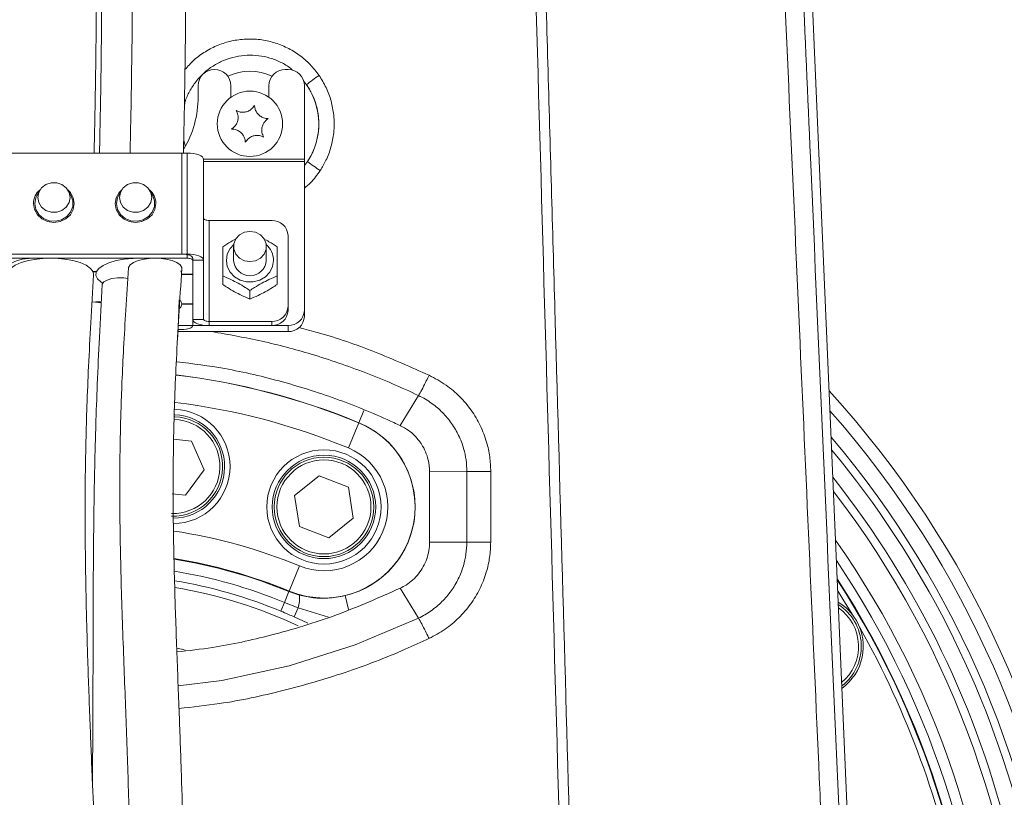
# Model space of a CAD drawing. Header units: millimetres. Extents: x 0 to 8410, y 0 to 5940.
# Tile 202 of 256: x 5301 to 5482, y 2781 to 2924. Entities that reach past the tile are written whole.
import ezdxf

# ---------------------------------------------------------------- set-up
doc = ezdxf.new("R2010")
doc.units = ezdxf.units.MM
doc.header["$LTSCALE"] = 10
doc.styles.add('SLDTEXTSTYLE0', font='TXT', dxfattribs={"width": 0.605})
doc.dimstyles.new('SLDDIMSTYLE0', dxfattribs={"dimtxt": 50, "dimasz": 50, "dimexe": 0, "dimexo": 0.0625, "dimgap": 12.5, "dimtad": 1, "dimtoh": 1, "dimdec": 1, "dimrnd": 1e-09, "dimzin": 12, "dimdsep": 46, "dimtxsty": 'SLDTEXTSTYLE0', "dimsah": 1, "dimcen": 0.09, "dimadec": 0, "dimazin": 0, "dimtfac": 1, "dimtofl": 0, "dimtmove": 0, "dimatfit": 3, "dimfxl": 0, "dimfrac": 2, "dimtolj": 1, "dimtzin": 12, "dimarcsym": 0})

# ---------------------------------------------------------------- blocks, each defined once
blk = doc.blocks.new('*D8')
at = {"color": 7, "linetype": 'Continuous', "lineweight": 0}
for p, q in [((5314.72, 3632.57), (4589.07, 3632.57)), ((4604.07, 3632.57), (4604.07, 2732.57)), ((5314.72, 2732.57), (4589.07, 2732.57))]:
    blk.add_line(p, q, dxfattribs=at)
for points in [[(4604.07, 3632.57), (4596.57, 3582.57), (4611.57, 3582.57)], [(4604.07, 2732.57), (4611.57, 2782.57), (4596.57, 2782.57)]]:
    blk.add_solid(points, dxfattribs=at)
at = {"color": 7, "linetype": 'Continuous', "lineweight": 0, "insert": (4539.62, 3125.29), "char_height": 50, "attachment_point": 1, "rotation": 90, "style": 'SLDTEXTSTYLE0'}
blk.add_mtext('900', dxfattribs=at)
blk = doc.blocks.new('*D10')
at = {"color": 7, "linetype": 'Continuous', "lineweight": 0}
for p, q in [((5314.72, 3964.57), (4489.07, 3964.57)), ((4504.07, 2237.57), (4504.07, 3964.57)), ((4975.83, 2237.57), (4489.07, 2237.57))]:
    blk.add_line(p, q, dxfattribs=at)
for points in [[(4504.07, 3964.57), (4496.57, 3914.57), (4511.57, 3914.57)], [(4504.07, 2237.57), (4511.57, 2287.57), (4496.57, 2287.57)]]:
    blk.add_solid(points, dxfattribs=at)
at = {"color": 7, "linetype": 'Continuous', "lineweight": 0, "insert": (4439.62, 3024.71), "char_height": 50, "attachment_point": 1, "rotation": 90, "style": 'SLDTEXTSTYLE0'}
blk.add_mtext('1727', dxfattribs=at)
blk = doc.blocks.new('*D12')
at = {"color": 7, "linetype": 'Continuous', "lineweight": 0}
for p, q in [((5259.72, 2942.57), (5661.16, 2942.57)), ((5646.16, 2942.57), (5646.16, 2732.57)), ((5314.72, 2732.57), (5661.16, 2732.57))]:
    blk.add_line(p, q, dxfattribs=at)
for points in [[(5646.16, 2942.57), (5638.66, 2892.57), (5653.66, 2892.57)], [(5646.16, 2732.57), (5653.66, 2782.57), (5638.66, 2782.57)]]:
    blk.add_solid(points, dxfattribs=at)
at = {"color": 7, "linetype": 'Continuous', "lineweight": 0, "insert": (5581.7, 2780.29), "char_height": 50, "attachment_point": 1, "rotation": 90, "style": 'SLDTEXTSTYLE0'}
blk.add_mtext('210', dxfattribs=at)

msp = doc.modelspace()

# ---------------------------------------------------------------- linework, layer by layer
at = {"color": 7, "linetype": 'Continuous', "lineweight": 0}
for p, q in [((5454.596532, 2738.563648), (5442.355733, 3024.450256)), ((5350.224685, 2914.574759), (5349.724685, 2914.574759)), ((5333.724685, 2911.574759), (5333.724685, 2909.574759)), ((5339.724685, 2909.448156), (5339.724685, 2911.574759)), ((5346.724685, 2911.574759), (5346.724685, 2909.448156)), ((5353.224685, 2898.054725), (5353.224685, 2911.574759)), ((5331.724685, 2899.182975), (5297.724685, 2899.182975)), ((5298.724685, 2899.182975), (5330.724685, 2899.182975)), ((5334.724685, 2879.515478), (5334.724685, 2898.059155)), ((5353.224685, 2897.680118), (5353.224685, 2898.054725)), ((5353.224685, 2870.309619), (5353.224685, 2897.680118)), ((5304.551538, 2892.237167), (5304.075592, 2891.327397)), ((5310.373778, 2891.327397), (5309.897832, 2892.237167)), ((5319.551538, 2892.237167), (5319.075592, 2891.327397)), ((5325.373778, 2891.327397), (5324.897832, 2892.237167)), ((5347.224685, 2886.820958), (5335.724685, 2886.820958)), ((5350.224685, 2871.058832), (5350.224685, 2884.039406)), ((5331.724685, 2880.639298), (5297.724685, 2880.639298)), ((5298.724685, 2880.639298), (5330.724685, 2880.639298)), ((5340.224685, 2882.044398), (5340.224685, 2879.497073)), ((5346.224685, 2879.497073), (5346.224685, 2882.044398)), ((5331.724685, 2879.890085), (5297.724685, 2879.890085)), ((5332.724685, 2879.890085), (5332.724685, 2876.968154)), ((5332.724685, 2868.651887), (5332.724685, 2879.515478)), ((5334.724685, 2868.651887), (5334.724685, 2879.515478)), ((5314.396356, 2877.461937), (5315.035453, 2877.42453)), ((5314.431434, 2877.384054), (5315.004577, 2877.350506)), ((5315.004577, 2877.350506), (5315.004577, 2877.426337)), ((5330.543791, 2877.560367), (5330.724052, 2876.968154)), ((5330.724052, 2876.968154), (5332.724685, 2876.968154)), ((5330.724052, 2876.968154), (5330.724052, 2876.893232)), ((5330.724052, 2876.893232), (5332.724685, 2876.893232)), ((5332.724685, 2876.893232), (5332.724685, 2871.493255)), ((5338.224685, 2876.634986), (5338.224685, 2875.058108)), ((5348.224685, 2876.634986), (5348.224685, 2875.058108)), ((5343.224685, 2873.958437), (5343.224685, 2872.381559)), ((5329.956242, 2865.456032), (5330.224158, 2872.189349)), ((5330.221809, 2872.274452), (5330.22412, 2872.188458)), ((5330.723685, 2871.493255), (5332.724685, 2871.493255)), ((5330.723685, 2871.493255), (5330.723685, 2871.418334)), ((5330.723685, 2871.418334), (5332.724685, 2871.418334)), ((5332.724685, 2871.418334), (5332.724685, 2867.528067)), ((5350.224685, 2871.058832), (5350.224685, 2870.309619)), ((5353.224685, 2870.309619), (5353.224685, 2869.185799)), ((5347.224685, 2868.277281), (5335.724685, 2868.277281)), ((5329.993971, 2866.404248), (5350.224685, 2866.404248)), ((5330.724685, 2866.778854), (5330.008877, 2866.778854)), ((5330.038688, 2867.528067), (5350.224685, 2867.528067)), ((5347.224685, 2867.528067), (5335.724685, 2867.528067)), ((5370.826494, 2849.135488), (5374.18743, 2854.659693)), ((5370.883129, 2849.108635), (5370.826494, 2849.135488)), ((5329.214587, 2846.649019), (5332.495237, 2846.290626)), ((5332.495237, 2846.290626), (5334.821924, 2841.006701)), ((5334.821924, 2841.006701), (5331.409254, 2836.349769)), ((5351.438349, 2836.292591), (5355.940038, 2839.907578)), ((5355.940038, 2839.907578), (5361.321553, 2837.816495)), ((5361.321553, 2837.816495), (5362.201379, 2832.110425)), ((5331.409254, 2836.349769), (5328.943064, 2836.619187)), ((5352.318175, 2830.586521), (5351.438349, 2836.292591)), ((5362.201379, 2832.110425), (5357.69969, 2828.495438)), ((5357.69969, 2828.495438), (5352.318175, 2830.586521)), ((5370.88194, 2819.296849), (5370.825231, 2819.269961)), ((5370.825231, 2819.269961), (5374.172287, 2813.765014))]:
    msp.add_line(p, q, dxfattribs=at)
at = {"color": 8, "linetype": 'Continuous', "lineweight": 0}
for p, q in [((5353.636855, 2911.756947), (5353.040259, 2912.483)), ((5331.062993, 2901.56012), (5331.323425, 2900.527717)), ((5330.724685, 2899.182975), (5330.724685, 2880.639298)), ((5331.724685, 2880.639298), (5331.724685, 2899.182975)), ((5353.224685, 2898.054725), (5334.724685, 2898.054725)), ((5353.224685, 2897.680118), (5334.724685, 2897.680118)), ((5353.224685, 2896.918299), (5353.805642, 2897.643638)), ((5335.724685, 2868.277281), (5335.724685, 2886.820958)), ((5331.724685, 2879.890085), (5331.724685, 2880.639298)), ((5334.724685, 2879.515478), (5332.724685, 2879.515478)), ((5332.724685, 2868.651887), (5334.724685, 2868.651887)), ((5335.724685, 2868.277281), (5335.724685, 2867.528067)), ((5347.224685, 2867.528067), (5347.224685, 2868.277281)), ((5350.224685, 2867.528067), (5350.224685, 2866.404248)), ((5374.18743, 2854.659693), (5374.187441, 2854.659711)), ((5364.154904, 2851.909862), (5363.230452, 2849.678038)), ((5363.219956, 2849.652697), (5361.309161, 2845.03963)), ((5363.219956, 2849.652697), (5363.230452, 2849.678038)), ((5376.215998, 2840.675596), (5383.059834, 2840.691408)), ((5376.214862, 2827.724633), (5383.054745, 2827.740372)), ((5352.330567, 2823.363385), (5350.419772, 2818.750318)), ((5350.377689, 2818.648722), (5349.551085, 2816.653123)), ((5350.419772, 2818.750318), (5350.377689, 2818.648722)), ((5350.377689, 2818.648722), (5352.309563, 2817.989773)), ((5361.327438, 2815.337778), (5360.713144, 2817.908534)), ((5348.889802, 2815.056644), (5349.551085, 2816.653123)), ((5352.085965, 2815.658239), (5349.551085, 2816.653123)), ((5351.339496, 2813.998253), (5352.085965, 2815.658239)), ((5357.670278, 2813.928727), (5352.085965, 2815.658239)), ((5353.840531, 2812.826739), (5351.339496, 2813.998253)), ((5374.172287, 2813.765014), (5374.172302, 2813.764989))]:
    msp.add_line(p, q, dxfattribs=at)
at = {"color": 7, "linetype": 'Continuous', "lineweight": 0, "flags": 128}
for points in [[(5334.724685, 2898.059155), (5334.667041, 2898.278402), (5334.496323, 2898.489223), (5334.219094, 2898.683516), (5333.846005, 2898.853816), (5333.391396, 2898.993577), (5332.872735, 2899.09743), (5332.309956, 2899.161381), (5331.724685, 2899.182975)], [(5304.253666, 2891.034956), (5304.43284, 2890.0928), (5304.948752, 2889.264282), (5305.739175, 2888.649333), (5306.708773, 2888.322125), (5307.740597, 2888.322125), (5308.710194, 2888.649333), (5309.500617, 2889.264282), (5310.01653, 2890.0928), (5310.195704, 2891.034956), (5310.01653, 2891.977113), (5309.500617, 2892.805631), (5308.710194, 2893.42058), (5307.740597, 2893.747788), (5306.708773, 2893.747788), (5305.739175, 2893.42058), (5304.948752, 2892.805631), (5304.43284, 2891.977113), (5304.253666, 2891.034956)], [(5325.195704, 2891.034956), (5325.01653, 2891.977113), (5324.500617, 2892.805631), (5323.710194, 2893.42058), (5322.740597, 2893.747788), (5321.708773, 2893.747788), (5320.739175, 2893.42058), (5319.948752, 2892.805631), (5319.43284, 2891.977113), (5319.253666, 2891.034956), (5319.43284, 2890.0928), (5319.948752, 2889.264282), (5320.739175, 2888.649333), (5321.708773, 2888.322125), (5322.740597, 2888.322125), (5323.710194, 2888.649333), (5324.500617, 2889.264282), (5325.01653, 2890.0928), (5325.195704, 2891.034956)], [(5309.75707, 2892.475521), (5310.258499, 2891.95483), (5310.791147, 2890.98557), (5310.974685, 2889.911137), (5310.791147, 2888.836703), (5310.258499, 2887.867443), (5309.42888, 2887.098234), (5308.383499, 2886.604371), (5307.224685, 2886.434197), (5306.065871, 2886.604371), (5305.02049, 2887.098234), (5304.190871, 2887.867443), (5303.658223, 2888.836703), (5303.474685, 2889.911137), (5303.474685, 2889.911137)], [(5303.724685, 2889.911137), (5303.914324, 2888.85744), (5304.462693, 2887.917928), (5305.310366, 2887.194411), (5306.365486, 2886.765294), (5307.513713, 2886.677077), (5308.630619, 2886.939321), (5309.59517, 2887.523607), (5310.302843, 2888.366619), (5310.676949, 2889.377004), (5310.676949, 2890.44527), (5310.373778, 2891.327397)], [(5304.075592, 2891.327397), (5303.914324, 2890.964833), (5303.724685, 2889.911137)], [(5325.974685, 2889.911137), (5325.791147, 2888.836703), (5325.258499, 2887.867443), (5324.42888, 2887.098234), (5323.383499, 2886.604371), (5322.224685, 2886.434197), (5321.065871, 2886.604371), (5320.02049, 2887.098234), (5319.190871, 2887.867443), (5318.658223, 2888.836703), (5318.474685, 2889.911137), (5318.658223, 2890.98557), (5319.190871, 2891.95483), (5319.6923, 2892.475521)], [(5318.724685, 2889.911137), (5318.914324, 2888.85744), (5319.462693, 2887.917928), (5320.310366, 2887.194411), (5321.365486, 2886.765294), (5322.513713, 2886.677077), (5323.630619, 2886.939321), (5324.59517, 2887.523607), (5325.302843, 2888.366619), (5325.676949, 2889.377004), (5325.676949, 2890.44527), (5325.373778, 2891.327397)], [(5319.075592, 2891.327397), (5318.914324, 2890.964833), (5318.724685, 2889.911137)], [(5335.724685, 2886.820958), (5335.529594, 2886.828156), (5335.342001, 2886.849473), (5335.169115, 2886.88409), (5335.017578, 2886.930677), (5334.893215, 2886.987444), (5334.800805, 2887.052208), (5334.7439, 2887.122482), (5334.724685, 2887.195564)], [(5343.224685, 2879.262847), (5344.250745, 2879.430595), (5345.153048, 2879.913606), (5345.822761, 2880.653622), (5346.179108, 2881.561387), (5346.179108, 2882.52741), (5345.822761, 2883.435174), (5345.153048, 2884.17519), (5344.250745, 2884.658202), (5343.224685, 2884.82595), (5342.198624, 2884.658202), (5341.296322, 2884.17519), (5340.626609, 2883.435174), (5340.270262, 2882.52741), (5340.270262, 2881.561387), (5340.626609, 2880.653622), (5341.296322, 2879.913606), (5342.198624, 2879.430595), (5343.224685, 2879.262847)], [(5330.724685, 2880.639298), (5331.114865, 2880.624902), (5331.490052, 2880.582268), (5331.835825, 2880.513033), (5332.138898, 2880.419859), (5332.387624, 2880.306325), (5332.572444, 2880.176796), (5332.686255, 2880.036249), (5332.724685, 2879.890085)], [(5334.724685, 2879.515478), (5334.667041, 2879.734725), (5334.496323, 2879.945546), (5334.219094, 2880.139839), (5333.846005, 2880.310139), (5333.391396, 2880.4499), (5332.872735, 2880.553752), (5332.309956, 2880.617704), (5331.724685, 2880.639298)], [(5298.905579, 2877.560367), (5298.879587, 2877.596626), (5298.725597, 2878.089924), (5298.930272, 2878.58063), (5299.47863, 2879.032819), (5300.330523, 2879.413385), (5301.423585, 2879.694466), (5302.677791, 2879.855486), (5304.00132, 2879.884655), (5304.943791, 2879.822321)], [(5298.726495, 2876.994036), (5298.828755, 2877.409469), (5299.285769, 2878.026077), (5300.085942, 2878.591465), (5301.191859, 2879.079198), (5302.551809, 2879.466469), (5304.102203, 2879.73517), (5305.770545, 2879.872737), (5307.478825, 2879.872737), (5309.147167, 2879.73517), (5310.69756, 2879.466469), (5312.057511, 2879.079198), (5313.163428, 2878.591465), (5313.963601, 2878.026077), (5314.420614, 2877.409469), (5314.522482, 2876.860818)], [(5315.035453, 2877.42453), (5315.48582, 2878.026125), (5316.26331, 2878.578892), (5317.333268, 2879.058193), (5318.648001, 2879.442662), (5320.148906, 2879.715162), (5321.769081, 2879.863547), (5323.436309, 2879.881202), (5324.505579, 2879.822321)], [(5320.926068, 2878.09813), (5320.936108, 2878.179777), (5321.207606, 2878.669208), (5321.821532, 2879.113051), (5322.732354, 2879.478387), (5323.872519, 2879.73812), (5325.157468, 2879.872988), (5326.491901, 2879.872988), (5327.77685, 2879.73812), (5328.917016, 2879.478387), (5329.827837, 2879.113051), (5330.441763, 2878.669208), (5330.713262, 2878.179777), (5330.723082, 2878.007569)], [(5332.724685, 2879.515478), (5332.70547, 2879.58856), (5332.648564, 2879.658834), (5332.556154, 2879.723599), (5332.431792, 2879.780365), (5332.280255, 2879.826952), (5332.107368, 2879.86157), (5331.919775, 2879.882887), (5331.724685, 2879.890085)], [(5316.187171, 2875.325845), (5315.937406, 2875.481038), (5315.263269, 2876.073589), (5314.947337, 2876.706743), (5315.004577, 2877.350506)], [(5316.084201, 2875.037025), (5316.095255, 2875.119113), (5316.370013, 2875.525559), (5316.982181, 2875.876563), (5317.865421, 2876.134088), (5318.924021, 2876.270226), (5320.043264, 2876.270226), (5320.814217, 2876.186015)], [(5314.211317, 2871.806889), (5314.909567, 2871.856371), (5315.920784, 2871.870892)], [(5314.227912, 2871.867934), (5314.84578, 2871.838772), (5315.951144, 2871.72046)], [(5330.723685, 2871.418334), (5330.512043, 2870.915373), (5330.194751, 2870.6166)], [(5330.221809, 2872.274452), (5330.519592, 2871.986742), (5330.723685, 2871.493255)], [(5335.724685, 2867.528067), (5335.139414, 2867.549661), (5334.576635, 2867.613613), (5334.057974, 2867.717465), (5333.603364, 2867.857227), (5333.230276, 2868.027526), (5332.953046, 2868.22182), (5332.782329, 2868.432641), (5332.724685, 2868.651887)], [(5335.724685, 2868.277281), (5335.529594, 2868.284479), (5335.342001, 2868.305796), (5335.169115, 2868.340413), (5335.017578, 2868.387), (5334.893215, 2868.443767), (5334.800805, 2868.508531), (5334.7439, 2868.578805), (5334.724685, 2868.651887)], [(5332.724685, 2867.528067), (5332.686255, 2867.381903), (5332.572444, 2867.241356), (5332.387624, 2867.111827), (5332.138898, 2866.998294), (5331.835825, 2866.905119), (5331.490052, 2866.835885), (5331.114865, 2866.79325), (5330.724685, 2866.778854)], [(5376.214862, 2827.726025), (5376.215145, 2830.963695), (5376.215429, 2834.20146), (5376.215713, 2837.439226), (5376.215998, 2840.676991)], [(5453.787487, 2814.498489), (5452.131691, 2817.246331), (5451.160978, 2818.801775)], [(5329.824515, 2808.237452), (5330.681061, 2808.06146), (5331.34201, 2807.91872)]]:
    msp.add_lwpolyline(points, dxfattribs=at)
at = {"color": 8, "linetype": 'Continuous', "lineweight": 0, "flags": 128}
for points in [[(5347.554812, 2879.497073), (5347.379411, 2878.365967), (5346.867419, 2877.326496), (5346.060315, 2876.462872), (5345.023485, 2875.845061), (5343.840926, 2875.523115), (5342.608443, 2875.523115), (5341.425885, 2875.845061), (5340.389055, 2876.462872), (5339.58195, 2877.326496), (5339.069958, 2878.365967), (5338.894558, 2879.497073), (5339.069958, 2880.62818), (5339.58195, 2881.667651), (5340.251569, 2882.415948)], [(5383.054745, 2827.740372), (5383.056028, 2831.010514), (5383.057312, 2834.280655), (5383.059834, 2840.691408)], [(5383.059834, 2840.691408), (5383.476336, 2840.692212), (5383.946797, 2840.692889), (5384.463953, 2840.693429), (5385.01982, 2840.693824), (5385.605813, 2840.694067), (5386.212886, 2840.694156), (5386.831665, 2840.694088), (5387.452596, 2840.693864)], [(5387.452595, 2840.693864), (5387.4508, 2837.423167), (5387.449007, 2834.15247), (5387.445497, 2827.739642)], [(5383.054745, 2827.740372), (5383.470941, 2827.740891), (5383.941095, 2827.74124), (5384.457952, 2827.741413), (5385.013534, 2827.741407), (5385.599267, 2827.741223), (5386.206113, 2827.740863), (5386.824705, 2827.740334), (5387.445497, 2827.739642)], [(5330.043764, 2801.312723), (5338.054698, 2802.318547), (5350.44994, 2805.042111), (5362.540959, 2808.871753), (5374.172248, 2813.764963), (5374.172302, 2813.764989), (5374.172302, 2813.764989)]]:
    msp.add_lwpolyline(points, dxfattribs=at)
at = {"color": 7, "linetype": 'Continuous', "lineweight": 0}
for centre, radius in [((5343.224685, 2904.574759), 6), ((5356.819864, 2834.201508), 10.5), ((5356.819864, 2834.201508), 9.5), ((5356.819864, 2834.201508), 9.135)]:
    msp.add_circle(centre, radius, dxfattribs=at)
at = {"color": 8, "linetype": 'Continuous', "lineweight": 0}
msp.add_circle((5356.819864, 2834.201508), 8.635, dxfattribs=at)
at = {"color": 7, "linetype": 'Continuous', "lineweight": 0}
for centre, radius, start, end in [((5336.724685, 2911.574759), 3, 360, 180), ((5349.724685, 2911.574759), 3, 90, 180), ((5350.224685, 2911.574759), 3, 360, 90), ((5314.724685, 2909.574759), 19, 329.14484895, 0), ((5306.85383, 2889.877924), 3.379308, 129.76474104, 179.43687038), ((5322.59554, 2889.877924), 3.379308, 0.56312959, 50.23525687), ((5347.329932, 2883.925893), 2.896977, 2.24561338, 92.08202163), ((5343.224685, 2879.668886), 3.004916, 183.27779154, 356.72220846), ((5347.329932, 2871.172345), 2.896977, 267.91797837, 357.75438662), ((5347.329932, 2870.423132), 2.896977, 267.91797837, 357.75438662), ((5350.329932, 2870.423132), 2.896977, 267.91797837, 357.75438662), ((5350.329932, 2869.299312), 2.896977, 267.91797837, 357.75438662), ((5314.724686, 2732.574759), 182.5, 331.07722246, 42.35547352), ((5329.082568, 2841.633694), 10.5, 0, 87.97478511), ((5329.082568, 2841.633694), 9.135, 268.29028776, 87.96441792), ((5329.082568, 2841.633694), 9.5, 270.34058546, 87.9161289), ((5329.082568, 2841.633694), 10.5, 270.37260785, 0), ((5314.724686, 2732.574759), 164.232051, 0, 33.97232188), ((5314.724686, 2732.574759), 162.5, 256.17390541, 32.96197167), ((5314.724686, 2732.574759), 162.4, 260, 32.90204829), ((5314.724686, 2732.574759), 88.087116, 64.90180373, 80.3789054), ((5446.360548, 2808.574759), 9.5, 30, 59.02313327), ((5446.360548, 2808.574759), 9.135, 307.40507659, 57.49839194), ((5446.360548, 2808.574759), 9.5, 305.88033526, 30), ((5314.724686, 2732.574759), 161.4, 10.50289969, 29.49710031)]:
    msp.add_arc(centre, radius, start, end, dxfattribs=at)
at = {"color": 8, "linetype": 'Continuous', "lineweight": 0}
for centre, radius, start, end in [((5343.224686, 2904.574759), 9.653106, 65.08447644, 114.91553867), ((5369.569722, 2892.636935), 24.888373, 123.22792646, 129.80472868), ((5343.224686, 2904.574759), 12.648995, 326.77294395, 34.5974433), ((5369.346167, 2917.244562), 25.014079, 231.59098247, 238.13620796), ((5343.666178, 2879.464093), 3.888773, 0.48592337, 49.38236743), ((5314.724686, 2732.574759), 126.724247, 67.5, 83.21829118), ((5314.724686, 2732.574759), 126.751675, 67.5, 83.21472625), ((5314.724686, 2732.574759), 121.731099, 67.5, 83.02096491), ((5314.724686, 2732.574759), 180.159625, 331.07722246, 41.45695187), ((5329.082568, 2841.633694), 8.635, 268.32868276, 88.0275396), ((5356.819864, 2834.201508), 16.724247, 247.5, 67.5), ((5356.819864, 2834.201508), 16.751675, 283.43908283, 67.5), ((5314.724686, 2732.574759), 177.163737, 331.07722246, 40.24477634), ((5356.819864, 2834.201508), 11.731099, 247.5, 67.5), ((5314.724686, 2732.574759), 175.728631, 298.7535802, 39.6372317), ((5314.724686, 2732.574759), 172.732742, 298.7535802, 38.30685903), ((5314.724686, 2732.574759), 171.217178, 254.36729276, 37.59901274), ((5314.724686, 2732.574759), 98.268901, 67.5, 81.52585218), ((5314.724686, 2732.574759), 166.22403, 0, 35.07465191), ((5314.724686, 2732.574759), 93.275753, 67.5, 81.01982026), ((5314.724686, 2732.574759), 93.165786, 67.5, 80.99385154), ((5314.724686, 2732.574759), 91.005765, 67.5, 80.75178629), ((5314.724686, 2732.574759), 89.277749, 67.5, 80.53888463), ((5346.87323, 2817.334638), 5.475665, 342.1723816, 6.87160911), ((5446.360548, 2808.574759), 8.635, 309.75853757, 55.14493096)]:
    msp.add_arc(centre, radius, start, end, dxfattribs=at)
for points, knots in [([(5380.06437, 3549.274702), (5381.110208, 3512.39958), (5383.233355, 3437.539721), (5385.577896, 3355.063917), (5387.086149, 3301.845749), (5387.727334, 3279.021988), (5388.36562, 3256.218465), (5389.002164, 3233.426205), (5390.49046, 3180.207476), (5392.190541, 3119.432904), (5394.108165, 3051.047752), (5395.393447, 3005.482106), (5396.683271, 2959.898597), (5397.976327, 2914.308242), (5399.793344, 2850.309088), (5401.178901, 2801.508297), (5402.133037, 2767.902588)], [0, 0, 0, 0, 0.1414760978, 0.2872093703, 0.3164289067, 0.345655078, 0.3748976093, 0.4041467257, 0.4333855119, 0.5795979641, 0.6378725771, 0.6961560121, 0.7544583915, 0.8127695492, 0.8710674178, 1, 1, 1, 1]), ([(5400.276731, 2767.849595), (5397.948324, 2849.821109), (5395.423963, 2938.691176), (5392.73744, 3034.463487), (5392.141399, 3055.138634), (5391.541895, 3075.794689), (5390.046115, 3127.575913), (5388.539264, 3180.112153), (5387.009201, 3233.330398), (5386.35472, 3256.131721), (5385.700526, 3278.944056), (5385.046628, 3301.776854), (5383.522899, 3355.001073), (5381.209151, 3436.774746), (5379.11688, 3510.92931), (5378.096359, 3547.098769)], [0, 0, 0, 0, 0.315331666, 0.34186932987, 0.36841577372, 0.39497301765, 0.42152541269, 0.56811514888, 0.59744385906, 0.62678294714, 0.65611541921, 0.68543145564, 0.71474082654, 0.86086264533, 1, 1, 1, 1]), ([(5440.3136, 3032.504076), (5440.560995, 3026.921174), (5441.055824, 3015.754537), (5442.018428, 2993.410254), (5443.726969, 2954.314264), (5447.091302, 2876.951859), (5449.974979, 2810.762208), (5451.885306, 2766.914065)], [0, 0, 0, 0, 0.0630808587, 0.1261711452, 0.2523513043, 0.5047109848, 1, 1, 1, 1]), ([(5448.48226, 2768.531597), (5448.248354, 2773.824717), (5446.837309, 2805.755664), (5444.195103, 2865.643268), (5441.357799, 2929.554866), (5439.320389, 2976.153579), (5438.109558, 3004.116605), (5437.255582, 3022.74535), (5436.828636, 3032.058807)], [0, 0, 0, 0, 0.0602558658, 0.3634958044, 0.6817412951, 0.7878348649, 0.8939278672, 1, 1, 1, 1]), ([(5331.300583, 2914.543153), (5331.830877, 2915.138266), (5332.943487, 2916.386876), (5335.018299, 2917.887202), (5337.354253, 2919.088152), (5339.866377, 2919.861667), (5342.466505, 2920.212081), (5345.087387, 2920.109667), (5347.654411, 2919.576099), (5350.093989, 2918.609633), (5352.335288, 2917.248163), (5354.337862, 2915.538266), (5355.40036, 2914.150089), (5355.931615, 2913.455993)], [0, 0, 0, 0, 0.08360028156, 0.17540197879, 0.26720223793, 0.35880043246, 0.450397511, 0.54189348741, 0.63338937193, 0.72497421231, 0.81656031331, 0.9082790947, 1, 1, 1, 1]), ([(5351.114337, 2914.408828), (5350.973637, 2914.534853), (5350.313647, 2915.126006), (5348.89837, 2915.913663), (5346.941908, 2916.712653), (5344.844512, 2917.152215), (5342.72471, 2917.239563), (5340.598314, 2916.965715), (5338.564107, 2916.344158), (5336.64361, 2915.38029), (5334.928006, 2914.117139), (5333.428851, 2912.570197), (5332.245848, 2910.803259), (5331.487523, 2909.278379), (5331.258154, 2908.340251), (5331.195293, 2908.083146)], [0, 0, 0, 0, 0.0229078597, 0.1074551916, 0.1944475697, 0.2790418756, 0.366082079, 0.4508431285, 0.5380598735, 0.6230034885, 0.710417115, 0.7954416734, 0.882946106, 0.967919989, 1, 1, 1, 1]), ([(5355.931615, 2913.455993), (5356.383555, 2912.729214), (5357.298582, 2911.257733), (5358.186272, 2908.789309), (5358.727787, 2905.988771), (5358.724538, 2903.118596), (5358.176333, 2900.316059), (5357.327535, 2897.980625), (5356.508844, 2896.613782), (5356.141191, 2895.999968)], [0, 0, 0, 0, 0.1385472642, 0.2805115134, 0.4224760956, 0.5996750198, 0.7418803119, 0.8840851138, 1, 1, 1, 1]), ([(5353.805642, 2897.643638), (5354.104325, 2898.139776), (5354.769156, 2899.244118), (5355.45913, 2901.132464), (5355.904973, 2903.398728), (5355.907886, 2905.720318), (5355.467982, 2907.984935), (5354.746759, 2909.980825), (5354.003899, 2911.169586), (5353.636855, 2911.756947)], [0, 0, 0, 0, 0.1159953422, 0.2581912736, 0.4003856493, 0.5774970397, 0.7194347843, 0.8613739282, 1, 1, 1, 1]), ([(5356.141191, 2895.999968), (5355.584213, 2895.208347), (5354.741194, 2894.010183), (5353.608884, 2893.0906), (5353.224685, 2892.77858)], [0, 0, 0, 0, 0.66069436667, 1, 1, 1, 1]), ([(5374.187441, 2854.659711), (5374.187423, 2854.65972), (5371.010279, 2856.172358), (5364.536679, 2858.960487), (5354.900604, 2862.248754), (5345.444399, 2864.770859), (5339.282883, 2865.860429), (5336.207587, 2866.404248)], [0, 0, 0, 0, 0.00000150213, 0.26499401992, 0.52997932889, 0.76540635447, 1, 1, 1, 1]), ([(5352.195677, 2867.133661), (5353.395472, 2866.829671), (5358.120908, 2865.632396), (5366.169034, 2862.81816), (5372.807784, 2859.871559), (5376.1272, 2858.398241)], [0, 0, 0, 0, 0.1454092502, 0.5726993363, 1, 1, 1, 1]), ([(5374.187441, 2854.659711), (5374.37733, 2854.987705), (5374.757108, 2855.643694), (5375.419125, 2856.930408), (5375.880667, 2857.876679), (5376.092438, 2858.3247), (5376.1272, 2858.398241)], [0, 0, 0, 0, 0.3465645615, 0.693129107, 0.9496285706, 1, 1, 1, 1]), ([(5376.1272, 2858.398241), (5377.188293, 2857.832766), (5379.217212, 2856.75152), (5381.797229, 2854.51918), (5383.930635, 2852.01466), (5385.602507, 2849.178077), (5386.710124, 2846.280418), (5387.341143, 2843.425035), (5387.415445, 2841.604238), (5387.452596, 2840.693864)], [0, 0, 0, 0, 0.16253232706, 0.31077850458, 0.45901589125, 0.60652417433, 0.75402187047, 0.87701430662, 1, 1, 1, 1]), ([(5383.059834, 2840.691408), (5383.059834, 2840.691428), (5383.061037, 2842.114937), (5382.738994, 2844.411247), (5381.619575, 2847.351012), (5380.316409, 2849.585727), (5378.650906, 2851.572311), (5376.61514, 2853.324401), (5375.044565, 2854.251166), (5374.187448, 2854.659684), (5374.18743, 2854.659693)], [0, 0, 0, 0, 0.0000034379, 0.2446920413, 0.3919024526, 0.5391234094, 0.6876976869, 0.8362789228, 0.9999965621, 1, 1, 1, 1]), ([(5374.172287, 2813.765014), (5374.172305, 2813.765022), (5374.985235, 2814.151912), (5376.515951, 2815.050249), (5378.534147, 2816.752586), (5380.222947, 2818.728849), (5381.551149, 2820.958431), (5382.714734, 2823.932727), (5383.053199, 2826.275021), (5383.054745, 2827.740352), (5383.054745, 2827.740372)], [0, 0, 0, 0, 0.000003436, 0.1551449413, 0.3039992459, 0.452853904, 0.6005558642, 0.7482549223, 0.999996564, 1, 1, 1, 1]), ([(5387.445496, 2827.739642), (5387.404464, 2826.802834), (5387.322401, 2824.929222), (5386.657379, 2822.022596), (5385.509944, 2819.104515), (5383.806021, 2816.276798), (5381.643993, 2813.787524), (5379.088321, 2811.619512), (5377.112482, 2810.570213), (5376.106529, 2810.035986)], [0, 0, 0, 0, 0.12654867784, 0.25309687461, 0.40107636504, 0.54906117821, 0.6975315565, 0.84600513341, 1, 1, 1, 1]), ([(5352.309563, 2817.989773), (5353.157773, 2817.80449), (5354.877495, 2817.428835), (5357.681478, 2817.355508), (5359.642312, 2817.713197), (5360.713144, 2817.908534)], [0, 0, 0, 0, 0.3064003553, 0.6212182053, 1, 1, 1, 1]), ([(5351.339496, 2813.998253), (5350.987807, 2814.155119), (5350.175389, 2814.517485), (5349.355032, 2814.861532), (5348.889802, 2815.056644)], [0, 0, 0, 0, 0.4328921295, 1, 1, 1, 1]), ([(5376.106529, 2810.035986), (5376.075157, 2810.102327), (5375.864258, 2810.548308), (5375.403678, 2811.492855), (5374.740058, 2812.783145), (5374.361554, 2813.437708), (5374.172302, 2813.764989)], [0, 0, 0, 0, 0.0455060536, 0.3059200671, 0.6529600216, 1, 1, 1, 1]), ([(5376.106529, 2810.035986), (5374.651754, 2809.364157), (5369.618007, 2807.039523), (5360.722621, 2803.640624), (5349.316572, 2800.333981), (5339.108439, 2798.130874), (5332.681341, 2797.446105), (5330.19896, 2797.181622)], [0, 0, 0, 0, 0.1004881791, 0.3477047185, 0.5957943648, 0.8438809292, 1, 1, 1, 1])]:
    msp.add_open_spline(points, degree=3, knots=knots, dxfattribs=at)
at = {"color": 7, "linetype": 'Continuous', "lineweight": 0}
for points, knots in [([(5321.593039, 3123.750366), (5321.596975, 3123.65429), (5321.656245, 3122.207867), (5321.764002, 3118.992672), (5321.92123, 3113.938737), (5322.077736, 3108.056747), (5322.232841, 3101.417057), (5322.382529, 3094.062216), (5322.523127, 3086.081072), (5322.650478, 3077.594921), (5322.759768, 3068.762723), (5322.846823, 3059.789712), (5322.908697, 3050.925831), (5322.942654, 3042.472553), (5322.949321, 3035.520646), (5322.938566, 3030.152398), (5322.919816, 3026.243317), (5322.891326, 3022.499884), (5322.849973, 3019.077574), (5322.790116, 3016.788744), (5322.761698, 3015.438215), (5322.69605, 3014.758852), (5322.578483, 3014.370745), (5322.541314, 3014.184741), (5322.757385, 3014.30637), (5323.01274, 3014.735393), (5323.000291, 3015.41018), (5322.796778, 3016.042803), (5322.604386, 3016.253173), (5322.498392, 3015.952572), (5322.413991, 3015.143003), (5322.315366, 3013.806039), (5322.216534, 3011.929424), (5322.132184, 3009.516375), (5322.061057, 3006.611253), (5321.999918, 3003.293766), (5321.951386, 2999.705771), (5321.920182, 2996.003111), (5321.908462, 2992.284879), (5321.925246, 2988.387105), (5321.942047, 2984.000348), (5321.880639, 2978.876008), (5321.856367, 2973.035632), (5321.849225, 2966.842172), (5321.848675, 2960.762364), (5321.827333, 2955.100291), (5321.791665, 2949.840111), (5321.747801, 2943.171228), (5321.697183, 2935.19674), (5321.635918, 2926.172334), (5321.555077, 2917.927284), (5321.441587, 2910.303279), (5321.321707, 2904.135154), (5321.23953, 2900.494398), (5321.209929, 2899.182975)], [0, 0, 0, 0, 0.0010891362, 0.0163970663, 0.033842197, 0.0534176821, 0.0750616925, 0.0986334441, 0.1239069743, 0.1505848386, 0.1782759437, 0.2064835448, 0.2345967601, 0.2619213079, 0.2876985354, 0.3034867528, 0.3177883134, 0.3306661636, 0.3478683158, 0.3640507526, 0.3724359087, 0.382170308, 0.3940556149, 0.4078470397, 0.428519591, 0.4511519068, 0.4750083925, 0.499089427, 0.5223895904, 0.5446090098, 0.5657250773, 0.585787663, 0.6049923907, 0.6235540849, 0.6414569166, 0.6585713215, 0.674729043, 0.6897858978, 0.7035815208, 0.7166446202, 0.7314404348, 0.7485719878, 0.767581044, 0.78755847, 0.8069665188, 0.8244441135, 0.8405307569, 0.8563326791, 0.8869375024, 0.9151542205, 0.9407434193, 0.964212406, 0.9871090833, 1, 1, 1, 1]), ([(5314.607355, 2899.182975), (5314.634093, 2900.363228), (5314.707251, 2903.592557), (5314.805921, 2908.609996), (5314.891, 2913.799245), (5314.947479, 2918.06887), (5314.98838, 2921.765439), (5315.026949, 2925.933357), (5315.062367, 2930.597088), (5315.096598, 2935.657414), (5315.126581, 2940.307079), (5315.15486, 2944.719547), (5315.182631, 2949.044773), (5315.21325, 2953.588199), (5315.236896, 2958.542363), (5315.244457, 2964.078778), (5315.246334, 2970.122936), (5315.260213, 2976.391643), (5315.318905, 2981.85961), (5315.326608, 2986.555071), (5315.299128, 2990.706939), (5315.310809, 2994.625711), (5315.339765, 2998.234156), (5315.380476, 3001.423354), (5315.431279, 3004.398157), (5315.497288, 3007.372084), (5315.58256, 3010.085203), (5315.696008, 3012.289779), (5315.809468, 3013.712075), (5315.885011, 3014.393762), (5315.9769, 3014.365649), (5316.012893, 3014.354637)], [0, 0, 0, 0, 0.0245150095, 0.0670763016, 0.1020762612, 0.1285989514, 0.1520920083, 0.1754493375, 0.2111848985, 0.2443727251, 0.2755288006, 0.303165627, 0.331711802, 0.3611907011, 0.3932554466, 0.4298076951, 0.4705978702, 0.5132320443, 0.5560366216, 0.5842595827, 0.6145729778, 0.6490611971, 0.6773265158, 0.7073351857, 0.7388687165, 0.7716650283, 0.8170118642, 0.8641162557, 0.9136406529, 0.9661726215, 1, 1, 1, 1]), ([(5331.010133, 2899.182975), (5331.034126, 2900.247063), (5331.100583, 2903.194296), (5331.192942, 2907.812522), (5331.276803, 2912.718191), (5331.333392, 2916.76282), (5331.374037, 2920.210097), (5331.419663, 2924.745507), (5331.462877, 2930.418095), (5331.502887, 2936.540069), (5331.536388, 2941.802122), (5331.566189, 2946.489886), (5331.599058, 2951.395454), (5331.632, 2956.70218), (5331.647188, 2962.560357), (5331.646784, 2968.985241), (5331.655675, 2975.695306), (5331.714718, 2981.796392), (5331.733922, 2987.272325), (5331.700206, 2991.732263), (5331.713676, 2995.754078), (5331.742009, 2999.312112), (5331.787322, 3002.748179), (5331.844093, 3005.924277), (5331.910129, 3008.719782), (5331.994446, 3011.292307), (5332.105205, 3013.422134), (5332.224674, 3014.871393), (5332.295409, 3015.554503), (5332.386657, 3015.489487), (5332.417663, 3015.467395)], [0, 0, 0, 0, 0.0218988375, 0.0606537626, 0.0933845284, 0.1196696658, 0.1405809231, 0.1612621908, 0.2087915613, 0.2518227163, 0.2812557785, 0.3119814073, 0.3438053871, 0.377592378, 0.4162684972, 0.4585363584, 0.5037239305, 0.5495508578, 0.5835918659, 0.6204976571, 0.6485232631, 0.6789140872, 0.711329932, 0.7454824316, 0.7810409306, 0.8177503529, 0.8665034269, 0.9177323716, 0.9720458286, 1, 1, 1, 1]), ([(5316.98417, 3008.5799), (5316.949739, 3008.591565), (5316.860048, 3008.621948), (5316.775058, 3007.895919), (5316.653835, 3006.318488), (5316.537659, 3003.770919), (5316.444331, 3000.257664), (5316.367366, 2995.864021), (5316.313408, 2990.913517), (5316.304011, 2985.812953), (5316.312664, 2980.790183), (5316.250698, 2975.104036), (5316.230519, 2968.70937), (5316.222487, 2961.956788), (5316.204973, 2956.615818), (5316.183579, 2952.558221), (5316.164205, 2949.365241), (5316.142775, 2945.82191), (5316.111531, 2940.761241), (5316.067965, 2934.042891), (5316.007406, 2925.911916), (5315.924224, 2917.563553), (5315.804947, 2909.309413), (5315.690649, 2903.205103), (5315.61562, 2899.887629), (5315.599683, 2899.182975)], [0, 0, 0, 0, 0.0349963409, 0.0911618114, 0.1449512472, 0.1968436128, 0.2473379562, 0.2959859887, 0.3418843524, 0.3837403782, 0.4214065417, 0.4578472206, 0.5100928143, 0.5581928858, 0.6001255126, 0.6225012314, 0.6438592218, 0.6675244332, 0.6972454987, 0.7505398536, 0.8090183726, 0.8684676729, 0.9266324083, 0.9844162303, 1, 1, 1, 1]), ([(5344.07355, 2907.97026), (5343.908479, 2907.733782), (5343.622465, 2907.324043), (5342.951803, 2906.901934), (5342.276152, 2906.701197), (5341.588362, 2906.696444), (5341.067363, 2906.828986), (5340.796522, 2906.963837), (5340.708527, 2907.007649)], [0, 0, 0, 0, 0.2355529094, 0.4081362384, 0.5811337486, 0.74506347, 0.9171728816, 1, 1, 1, 1]), ([(5346.589708, 2905.537371), (5346.302357, 2905.562091), (5345.804488, 2905.604921), (5345.10359, 2905.974702), (5344.591935, 2906.459473), (5344.243937, 2907.052745), (5344.098238, 2907.570199), (5344.079604, 2907.872165), (5344.07355, 2907.97026)], [0, 0, 0, 0, 0.2355677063, 0.4081497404, 0.5811459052, 0.7450755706, 0.9171862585, 1, 1, 1, 1]), ([(5340.708527, 2907.007649), (5340.830795, 2906.746436), (5341.042637, 2906.293853), (5341.072846, 2905.501967), (5340.908849, 2904.816475), (5340.56906, 2904.218464), (5340.193781, 2903.833558), (5339.941588, 2903.666438), (5339.859662, 2903.612148)], [0, 0, 0, 0, 0.235567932, 0.4081499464, 0.5811460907, 0.7450757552, 0.9171864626, 1, 1, 1, 1]), ([(5345.740842, 2902.14187), (5345.618575, 2902.403083), (5345.406732, 2902.855666), (5345.376524, 2903.647552), (5345.54052, 2904.333043), (5345.88031, 2904.931054), (5346.255589, 2905.31596), (5346.507781, 2905.483081), (5346.589708, 2905.537371)], [0, 0, 0, 0, 0.235567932, 0.4081499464, 0.5811460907, 0.7450757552, 0.9171864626, 1, 1, 1, 1]), ([(5339.859662, 2903.612148), (5340.147012, 2903.587428), (5340.644882, 2903.544598), (5341.345779, 2903.174816), (5341.857434, 2902.690046), (5342.205432, 2902.096774), (5342.351132, 2901.579319), (5342.369766, 2901.277354), (5342.375819, 2901.179258)], [0, 0, 0, 0, 0.2355677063, 0.4081497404, 0.5811459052, 0.7450755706, 0.9171862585, 1, 1, 1, 1]), ([(5342.375819, 2901.179258), (5342.54089, 2901.415736), (5342.826904, 2901.825475), (5343.497567, 2902.247585), (5344.173218, 2902.448321), (5344.861008, 2902.453074), (5345.382007, 2902.320532), (5345.652848, 2902.185682), (5345.740842, 2902.14187)], [0, 0, 0, 0, 0.2355529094, 0.4081362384, 0.5811337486, 0.74506347, 0.9171728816, 1, 1, 1, 1]), ([(5338.224685, 2881.988084), (5338.722899, 2882.314733), (5339.533501, 2882.846196), (5340.368823, 2883.266652), (5340.690738, 2883.428686)], [0, 0, 0, 0, 0.61462200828, 1, 1, 1, 1]), ([(5348.224685, 2881.988084), (5347.726507, 2882.314898), (5346.925399, 2882.840439), (5346.099858, 2883.256266), (5345.787688, 2883.413507)], [0, 0, 0, 0, 0.6218599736, 1, 1, 1, 1]), ([(5338.224685, 2881.988084), (5338.224685, 2881.606515), (5338.224685, 2880.827428), (5338.224685, 2879.195998), (5338.224685, 2877.794955), (5338.224685, 2876.820331), (5338.224685, 2876.634986)], [0, 0, 0, 0, 0.244942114, 0.5001210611, 0.9049374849, 1, 1, 1, 1]), ([(5348.224685, 2881.988084), (5348.224685, 2881.606515), (5348.224685, 2880.827428), (5348.224685, 2879.195998), (5348.224685, 2877.794955), (5348.224685, 2876.820331), (5348.224685, 2876.634986)], [0, 0, 0, 0, 0.244942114, 0.5001210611, 0.9049374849, 1, 1, 1, 1]), ([(5202.725809, 2508.408115), (5203.934014, 2510.215283), (5206.641127, 2514.264434), (5211.197997, 2520.016925), (5216.206789, 2525.467061), (5221.046352, 2530.140157), (5225.766646, 2534.308203), (5230.260187, 2538.00637), (5234.418343, 2541.25903), (5237.97092, 2543.953454), (5241.06333, 2546.258985), (5244.875939, 2549.07652), (5249.718566, 2552.639284), (5255.075832, 2556.651584), (5259.987028, 2560.470936), (5264.422258, 2564.083903), (5268.907191, 2567.972846), (5273.317226, 2572.11564), (5277.187442, 2576.109012), (5280.380967, 2579.691231), (5283.034684, 2582.875853), (5285.667717, 2586.249482), (5288.515673, 2590.184158), (5291.791081, 2595.137328), (5295.181392, 2600.890112), (5298.429466, 2607.18996), (5301.328504, 2613.623622), (5303.873094, 2620.134264), (5306.139117, 2626.860888), (5308.139823, 2633.79757), (5309.975939, 2641.337262), (5311.672316, 2649.740646), (5312.935489, 2657.570267), (5313.849969, 2664.500367), (5314.455251, 2669.909528), (5314.921151, 2674.840283), (5315.254666, 2678.97728), (5315.485, 2682.271346), (5315.647931, 2684.897208), (5315.800869, 2687.627397), (5315.966067, 2691.015051), (5316.139735, 2695.428563), (5316.290706, 2700.636625), (5316.390376, 2706.152008), (5316.4374, 2711.861167), (5316.434501, 2717.658595), (5316.378158, 2723.926987), (5316.263484, 2730.601477), (5316.112861, 2736.749131), (5315.961064, 2741.893722), (5315.839492, 2745.624903), (5315.739035, 2748.524138), (5315.65043, 2750.981498), (5315.518752, 2754.517584), (5315.315551, 2759.705567), (5315.019705, 2766.8676), (5314.663788, 2775.208667), (5314.255271, 2784.738178), (5313.816833, 2795.410244), (5313.485237, 2804.637463), (5313.273398, 2811.84529), (5313.158701, 2816.465627), (5313.078278, 2820.438843), (5313.025768, 2823.737236), (5312.993934, 2826.37982), (5312.975644, 2828.463224), (5312.963479, 2830.465913), (5312.956036, 2832.975317), (5312.963037, 2836.471696), (5313.003687, 2841.030425), (5313.102068, 2846.5781), (5313.286892, 2853.023079), (5313.588402, 2860.277791), (5314.01195, 2868.313787), (5314.346586, 2873.916024), (5314.522585, 2876.862464)], [0, 0, 0, 0, 0.0169964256, 0.0380822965, 0.0572340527, 0.0745939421, 0.0902359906, 0.1058687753, 0.1193605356, 0.1307026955, 0.1399692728, 0.1488136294, 0.1668175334, 0.1856522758, 0.1996130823, 0.2141002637, 0.2291941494, 0.2449138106, 0.260489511, 0.2720179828, 0.281931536, 0.2924034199, 0.3048834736, 0.31916859, 0.3377279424, 0.3555588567, 0.3725149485, 0.3903555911, 0.4072545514, 0.4247021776, 0.4430418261, 0.4635812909, 0.4865998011, 0.5000397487, 0.5136473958, 0.5254860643, 0.5353487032, 0.5431833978, 0.5489510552, 0.5540206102, 0.5625688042, 0.5729729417, 0.5852603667, 0.5993616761, 0.6118534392, 0.6254247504, 0.6400754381, 0.6558001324, 0.6721444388, 0.6830474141, 0.6917295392, 0.6981889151, 0.7032779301, 0.7088737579, 0.7228553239, 0.7394565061, 0.7588005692, 0.7809929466, 0.8058877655, 0.833254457, 0.8454752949, 0.8563795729, 0.8656749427, 0.873402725, 0.8796009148, 0.8843023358, 0.8881029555, 0.8937218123, 0.9019769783, 0.9127705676, 0.9259665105, 0.9413863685, 0.95885987, 0.9783627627, 1, 1, 1, 1]), ([(5285.875591, 2586.591264), (5286.344553, 2587.048245), (5287.651983, 2588.32227), (5289.526836, 2590.286231), (5291.574145, 2592.505645), (5293.53948, 2594.736058), (5295.698372, 2597.312119), (5298.666307, 2601.081401), (5302.179765, 2606.016785), (5305.904074, 2612.059291), (5309.21967, 2618.34586), (5312.082763, 2624.738036), (5314.622803, 2631.337587), (5316.902318, 2638.185421), (5319.068043, 2645.677346), (5321.187237, 2654.051593), (5322.894776, 2661.853026), (5324.209058, 2668.650334), (5325.118711, 2673.810765), (5325.857156, 2678.37628), (5326.422134, 2682.137887), (5326.838846, 2685.086533), (5327.168023, 2687.527844), (5327.521282, 2690.25893), (5327.956614, 2693.829309), (5328.478363, 2698.492516), (5329.026466, 2703.961051), (5329.498763, 2709.37429), (5329.8894, 2714.528651), (5330.203167, 2719.275932), (5330.48403, 2724.289637), (5330.72393, 2729.569797), (5330.91121, 2734.956319), (5331.036451, 2739.962831), (5331.109337, 2744.205964), (5331.146642, 2747.466334), (5331.165701, 2750.084451), (5331.17512, 2752.431245), (5331.178034, 2755.998068), (5331.153114, 2761.20231), (5331.061817, 2768.377018), (5330.886126, 2776.745553), (5330.600746, 2786.359401), (5330.202484, 2797.183428), (5329.827959, 2806.857954), (5329.553813, 2814.68388), (5329.390585, 2819.989751), (5329.284006, 2824.147536), (5329.218832, 2827.272608), (5329.180613, 2829.513749), (5329.15626, 2831.298143), (5329.137513, 2833.038132), (5329.121013, 2835.279325), (5329.115284, 2838.522929), (5329.142037, 2842.863006), (5329.230123, 2848.224472), (5329.413439, 2854.513062), (5329.725784, 2861.637419), (5330.175079, 2869.56291), (5330.533883, 2875.092016), (5330.723148, 2878.008549)], [0, 0, 0, 0, 0.00700877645, 0.01953991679, 0.02908521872, 0.03926494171, 0.05123854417, 0.06486877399, 0.09019551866, 0.11521989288, 0.13914621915, 0.16378167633, 0.18708465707, 0.21124505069, 0.23687879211, 0.2657022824, 0.29795484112, 0.3167712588, 0.33479946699, 0.35017299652, 0.36280359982, 0.37262166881, 0.37976040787, 0.38725750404, 0.39994302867, 0.41542189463, 0.43373201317, 0.45430543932, 0.46907028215, 0.48467488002, 0.50111684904, 0.51839105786, 0.5364897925, 0.55384357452, 0.56728098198, 0.57784533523, 0.58557415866, 0.59273510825, 0.60064555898, 0.62020007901, 0.64318134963, 0.67002381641, 0.70092277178, 0.73566559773, 0.77388027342, 0.79355931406, 0.81059727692, 0.82471349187, 0.83344062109, 0.8406138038, 0.84626429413, 0.8506167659, 0.85737318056, 0.86785097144, 0.8819186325, 0.89939687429, 0.92005752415, 0.94369771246, 0.97030126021, 1, 1, 1, 1]), ([(5320.926222, 2878.100483), (5320.75894, 2875.523028), (5320.441893, 2870.638013), (5320.033748, 2863.663594), (5319.732359, 2857.431707), (5319.53284, 2851.981055), (5319.415864, 2847.354018), (5319.354973, 2843.606135), (5319.328532, 2840.731815), (5319.319216, 2838.455124), (5319.31927, 2835.643774), (5319.345669, 2831.735603), (5319.436379, 2826.077943), (5319.603992, 2819.423016), (5319.844779, 2812.000204), (5320.197487, 2802.379105), (5320.650689, 2790.636708), (5321.096417, 2776.912511), (5321.325621, 2765.432995), (5321.395832, 2756.435478), (5321.388052, 2750.093831), (5321.331313, 2744.429896), (5321.22958, 2738.937223), (5321.06562, 2733.05941), (5320.803824, 2726.436211), (5320.420095, 2719.28798), (5319.925763, 2712.135328), (5319.33691, 2705.170492), (5318.672526, 2698.520522), (5317.944444, 2692.226464), (5317.202922, 2686.567108), (5316.484948, 2681.598192), (5315.725925, 2676.8182), (5315.047449, 2672.756567), (5314.542731, 2670.180682), (5314.367794, 2669.287872)], [0, 0, 0, 0, 0.0382757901, 0.072543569, 0.1029299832, 0.1294157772, 0.1515062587, 0.1694321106, 0.1829950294, 0.1924462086, 0.2017679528, 0.2228381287, 0.2476814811, 0.2815076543, 0.3164264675, 0.3519515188, 0.4166282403, 0.4814420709, 0.5453531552, 0.5790442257, 0.6092304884, 0.6356562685, 0.6599039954, 0.6878466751, 0.7199762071, 0.7551861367, 0.7910237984, 0.8235910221, 0.8564564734, 0.8880809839, 0.9158163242, 0.9397013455, 0.9614149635, 0.9866263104, 1, 1, 1, 1]), ([(5316.084334, 2875.039616), (5315.915932, 2871.815394), (5315.598831, 2865.744146), (5315.201364, 2857.11333), (5314.936045, 2849.872612), (5314.772525, 2843.966838), (5314.672031, 2839.369379), (5314.606634, 2835.624994), (5314.562215, 2832.513985), (5314.529929, 2829.765575), (5314.504602, 2827.138049), (5314.484549, 2824.598888), (5314.464395, 2821.478841), (5314.445083, 2817.465372), (5314.428206, 2812.243849), (5314.413857, 2806.162147), (5314.397079, 2799.092214), (5314.364847, 2791.645808), (5314.333938, 2786.362538), (5314.306015, 2783.806738), (5314.304318, 2783.651378)], [0, 0, 0, 0, 0.1097574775, 0.2066746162, 0.2912268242, 0.3512095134, 0.4017529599, 0.4422454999, 0.4737287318, 0.5032555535, 0.531741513, 0.5591474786, 0.5856870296, 0.6329097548, 0.6891136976, 0.7545578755, 0.829407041, 0.9173983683, 0.9949788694, 1, 1, 1, 1]), ([(5338.224685, 2876.634986), (5338.722574, 2876.419459), (5340.076177, 2875.833508), (5341.810523, 2874.893277), (5342.940045, 2874.1466), (5343.224685, 2873.958437)], [0, 0, 0, 0, 0.3032411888, 0.824416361, 1, 1, 1, 1]), ([(5343.224685, 2872.381559), (5342.726795, 2872.597086), (5341.373193, 2873.183036), (5339.638846, 2874.123268), (5338.509325, 2874.869945), (5338.224685, 2875.058108)], [0, 0, 0, 0, 0.30324118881, 0.82441636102, 1, 1, 1, 1]), ([(5348.224685, 2876.634986), (5347.726795, 2876.419459), (5346.373193, 2875.833508), (5344.638846, 2874.893277), (5343.509325, 2874.1466), (5343.224685, 2873.958437)], [0, 0, 0, 0, 0.3032411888, 0.824416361, 1, 1, 1, 1]), ([(5343.224685, 2872.381559), (5343.722574, 2872.597086), (5345.076177, 2873.183036), (5346.810523, 2874.123268), (5347.940045, 2874.869945), (5348.224685, 2875.058108)], [0, 0, 0, 0, 0.3032411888, 0.824416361, 1, 1, 1, 1]), ([(5370.826494, 2849.135488), (5370.43875, 2849.318843), (5366.778496, 2851.049688), (5359.664273, 2853.988865), (5349.270016, 2857.287487), (5339.284528, 2859.66495), (5332.724963, 2860.502188), (5329.77876, 2860.87823)], [0, 0, 0, 0, 0.030043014, 0.283601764, 0.5380680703, 0.7925251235, 1, 1, 1, 1]), ([(5376.215998, 2840.676991), (5376.165014, 2841.412487), (5376.042013, 2843.186928), (5375.204312, 2845.057467), (5373.941532, 2846.878112), (5372.69049, 2848.133007), (5371.36217, 2848.850044), (5370.883129, 2849.108635)], [0, 0, 0, 0, 0.2094179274, 0.505237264, 0.5676499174, 0.8440787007, 1, 1, 1, 1]), ([(5370.88194, 2819.296849), (5371.222503, 2819.474576), (5372.482448, 2820.132094), (5374.332792, 2821.831681), (5375.861886, 2824.595887), (5376.214654, 2826.688758), (5376.214862, 2827.725993), (5376.214862, 2827.726025)], [0, 0, 0, 0, 0.1102435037, 0.4078553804, 0.7038970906, 0.9999909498, 1, 1, 1, 1]), ([(5329.808662, 2807.570818), (5332.004068, 2807.816684), (5337.793149, 2808.465008), (5347.623934, 2810.658393), (5359.216741, 2814.125474), (5366.95572, 2817.555126), (5370.825231, 2819.269961)], [0, 0, 0, 0, 0.1544480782, 0.4072651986, 0.7036309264, 1, 1, 1, 1])]:
    msp.add_open_spline(points, degree=3, knots=knots, dxfattribs=at)

# ---------------------------------------------------------------- dimensions: what is measured, and where the dimension line sits
for base, p1, p2, picture, middle in [((4504.072845, 3964.574759), (4975.825542, 2237.574759), (5314.724686, 3964.574759), '*D10', (4504.072845, 3101.074759)), ((4604.072845, 2732.574759), (5314.724686, 3632.574759), (5314.724686, 2732.574759), '*D8', (4604.072845, 3182.574759)), ((5646.157195, 2732.574759), (5259.724686, 2942.574759), (5314.724686, 2732.574759), '*D12', (5646.157195, 2837.574759))]:
    dim = msp.add_linear_dim(base=base, p1=p1, p2=p2, angle=90, dimstyle='SLDDIMSTYLE0', dxfattribs=at)
    dim.commit()
    dim.dimension.update_dxf_attribs({"geometry": picture, "text_midpoint": middle, "dimtype": 160})

doc.saveas('drawing.dxf')
